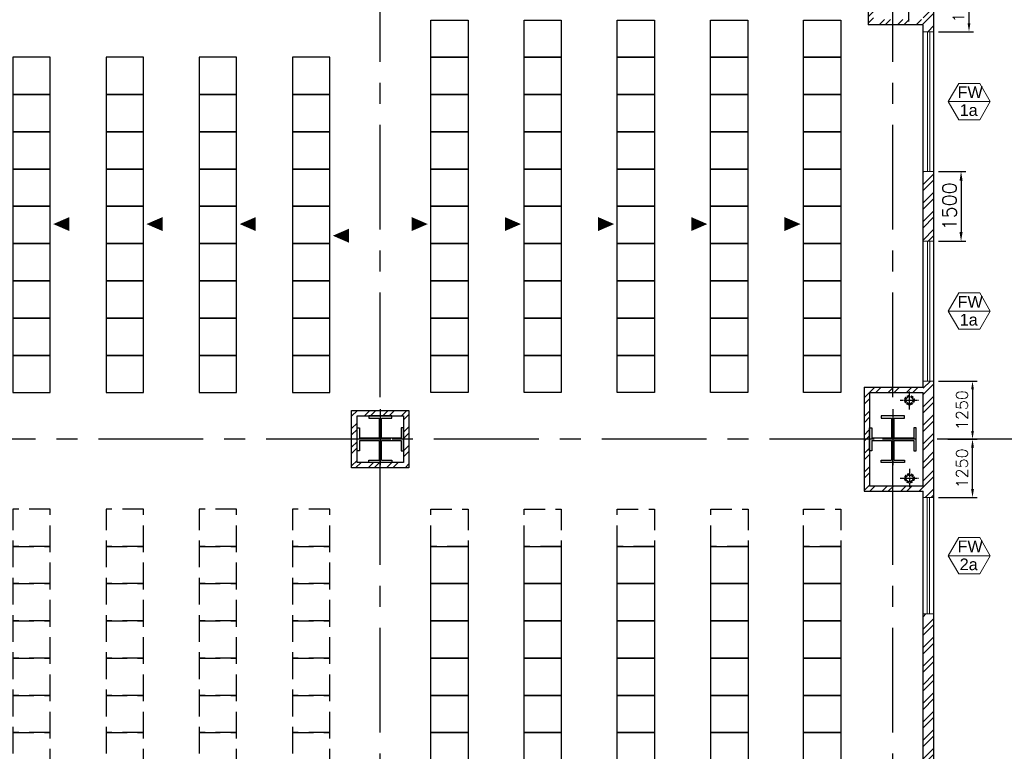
# Model space of a CAD drawing. Header units: inches. Extents: x 306235 to 1392759, y -66369 to 421098.
# Tile 66 of 91: x 419458 to 440590, y 153425 to 169133. Entities that reach past the tile are written whole.
import ezdxf
from ezdxf.enums import TextEntityAlignment as Align

# ---------------------------------------------------------------- set-up
doc = ezdxf.new("R2010")
doc.units = ezdxf.units.IN
doc.header["$LTSCALE"] = 1800
doc.header["$MEASUREMENT"] = 0
for name, pattern in [('CENTER', [2, 1.25, -0.25, 0.25, -0.25]), ('CENTER2', [1.125, 0.75, -0.125, 0.125, -0.125]), ('HIDDEN', [0.375, 0.25, -0.125]), ('HIDDEN2', [0.1875, 0.125, -0.0625])]:
    doc.linetypes.add(name, pattern=pattern)
doc.layers.get('0').update_dxf_attribs({"color": 253, "lineweight": 9})
for name, color, linetype, lineweight in [('2CON', 1, 'Continuous', 13), ('A-WIN TAG', 3, 'Continuous', 13), ('A-WIN TAG TEXT', 3, 'Continuous', 13), ('PARTITION WALL', 4, 'Continuous', 9), ('WALL HATCH', 251, 'Continuous', 13), ('WINDOW', 3, 'Continuous', 13)]:
    doc.layers.add(name, color=color, linetype=linetype, lineweight=lineweight)
for name, color, linetype in [('CEN', 2, 'CENTER'), ('COL', 1, 'Continuous'), ('DIM', 4, 'Continuous'), ('FORMAT', 9, 'Continuous'), ('GRID', 251, 'CENTER'), ('panel', 6, 'Continuous'), ('RAIN WATER', 6, 'Continuous'), ('TEXT', 3, 'Continuous'), ('WALL', 6, 'Continuous')]:
    doc.layers.add(name, color=color, linetype=linetype)
doc.styles.add('ROAMNS', font='ROMANS.shx')
doc.styles.get("Standard").update_dxf_attribs({"font": 'arial.ttf'})
doc.dimstyles.new('DIM INT 1', dxfattribs={"dimtxt": 300, "dimasz": 200, "dimexe": 100, "dimexo": 100, "dimgap": 100, "dimtad": 1, "dimdec": 0, "dimzin": 13, "dimdsep": 46, "dimlunit": 5, "dimtxsty": 'ROAMNS', "dimblk1": 'CLOSEDBLANK', "dimcen": 0.09, "dimclrd": 9, "dimclre": 9, "dimclrt": 4, "dimadec": 0, "dimazin": 0, "dimtfac": 1, "dimtdec": 0, "dimtix": 1, "dimtmove": 2, "dimatfit": 3, "dimfxl": 1, "dimtolj": 1, "dimtzin": 13, "dimarcsym": 0})
doc.dimstyles.new('DIM INT 2.5', dxfattribs={"dimtxt": 250, "dimasz": 180, "dimexe": 100, "dimexo": 100, "dimgap": 100, "dimtad": 1, "dimdec": 0, "dimzin": 13, "dimdsep": 46, "dimlunit": 5, "dimtxsty": 'ROAMNS', "dimcen": 0.09, "dimclrd": 9, "dimclre": 9, "dimclrt": 4, "dimadec": 0, "dimazin": 0, "dimtfac": 1, "dimtdec": 0, "dimtix": 1, "dimtmove": 2, "dimatfit": 3, "dimfxl": 1, "dimtolj": 1, "dimtzin": 13, "dimarcsym": 0})

# ---------------------------------------------------------------- blocks, each defined once
blk = doc.blocks.new('CCR ROOM')
at = {"layer": 'panel', "color": 8}
for points in [[(-59786, 153187), (-58986, 153187), (-58986, 152387), (-59786, 152387)], [(-57786, 153187), (-56986, 153187), (-56986, 152387), (-57786, 152387)], [(-55786, 153187), (-54986, 153187), (-54986, 152387), (-55786, 152387)], [(-53786, 153187), (-52986, 153187), (-52986, 152387), (-53786, 152387)], [(-51786, 153187), (-50986, 153187), (-50986, 152387), (-51786, 152387)], [(-67956, 152387), (-68756, 152387), (-68756, 151587), (-67956, 151587)], [(-65956, 152387), (-66756, 152387), (-66756, 151587), (-65956, 151587)], [(-63956, 152387), (-64756, 152387), (-64756, 151587), (-63956, 151587)], [(-61956, 152387), (-62756, 152387), (-62756, 151587), (-61956, 151587)], [(-59786, 152387), (-58986, 152387), (-58986, 151587), (-59786, 151587)], [(-57786, 152387), (-56986, 152387), (-56986, 151587), (-57786, 151587)], [(-55786, 152387), (-54986, 152387), (-54986, 151587), (-55786, 151587)], [(-53786, 152387), (-52986, 152387), (-52986, 151587), (-53786, 151587)], [(-51786, 152387), (-50986, 152387), (-50986, 151587), (-51786, 151587)], [(-67956, 151587), (-68756, 151587), (-68756, 150787), (-67956, 150787)], [(-65956, 151587), (-66756, 151587), (-66756, 150787), (-65956, 150787)], [(-63956, 151587), (-64756, 151587), (-64756, 150787), (-63956, 150787)], [(-61956, 151587), (-62756, 151587), (-62756, 150787), (-61956, 150787)], [(-59786, 151587), (-58986, 151587), (-58986, 150787), (-59786, 150787)], [(-57786, 151587), (-56986, 151587), (-56986, 150787), (-57786, 150787)], [(-55786, 151587), (-54986, 151587), (-54986, 150787), (-55786, 150787)], [(-53786, 151587), (-52986, 151587), (-52986, 150787), (-53786, 150787)], [(-51786, 151587), (-50986, 151587), (-50986, 150787), (-51786, 150787)], [(-67956, 150787), (-68756, 150787), (-68756, 149987), (-67956, 149987)], [(-65956, 150787), (-66756, 150787), (-66756, 149987), (-65956, 149987)], [(-63956, 150787), (-64756, 150787), (-64756, 149987), (-63956, 149987)], [(-61956, 150787), (-62756, 150787), (-62756, 149987), (-61956, 149987)], [(-59786, 150787), (-58986, 150787), (-58986, 149987), (-59786, 149987)], [(-57786, 150787), (-56986, 150787), (-56986, 149987), (-57786, 149987)], [(-55786, 150787), (-54986, 150787), (-54986, 149987), (-55786, 149987)], [(-53786, 150787), (-52986, 150787), (-52986, 149987), (-53786, 149987)], [(-51786, 150787), (-50986, 150787), (-50986, 149987), (-51786, 149987)], [(-67956, 149987), (-68756, 149987), (-68756, 149187), (-67956, 149187)], [(-65956, 149987), (-66756, 149987), (-66756, 149187), (-65956, 149187)], [(-63956, 149987), (-64756, 149987), (-64756, 149187), (-63956, 149187)], [(-61956, 149987), (-62756, 149987), (-62756, 149187), (-61956, 149187)], [(-59786, 149987), (-58986, 149987), (-58986, 149187), (-59786, 149187)], [(-57786, 149987), (-56986, 149987), (-56986, 149187), (-57786, 149187)], [(-55786, 149987), (-54986, 149987), (-54986, 149187), (-55786, 149187)], [(-53786, 149987), (-52986, 149987), (-52986, 149187), (-53786, 149187)], [(-51786, 149987), (-50986, 149987), (-50986, 149187), (-51786, 149187)], [(-67956, 149187), (-68756, 149187), (-68756, 148387), (-67956, 148387)], [(-65956, 149187), (-66756, 149187), (-66756, 148387), (-65956, 148387)], [(-63956, 149187), (-64756, 149187), (-64756, 148387), (-63956, 148387)], [(-61956, 149187), (-62756, 149187), (-62756, 148387), (-61956, 148387)], [(-59786, 149187), (-58986, 149187), (-58986, 148387), (-59786, 148387)], [(-57786, 149187), (-56986, 149187), (-56986, 148387), (-57786, 148387)], [(-55786, 149187), (-54986, 149187), (-54986, 148387), (-55786, 148387)], [(-53786, 149187), (-52986, 149187), (-52986, 148387), (-53786, 148387)], [(-51786, 149187), (-50986, 149187), (-50986, 148387), (-51786, 148387)], [(-67956, 148387), (-68756, 148387), (-68756, 147587), (-67956, 147587)], [(-65956, 148387), (-66756, 148387), (-66756, 147587), (-65956, 147587)], [(-63956, 148387), (-64756, 148387), (-64756, 147587), (-63956, 147587)], [(-61956, 148387), (-62756, 148387), (-62756, 147587), (-61956, 147587)], [(-59786, 148387), (-58986, 148387), (-58986, 147587), (-59786, 147587)], [(-57786, 148387), (-56986, 148387), (-56986, 147587), (-57786, 147587)], [(-55786, 148387), (-54986, 148387), (-54986, 147587), (-55786, 147587)], [(-53786, 148387), (-52986, 148387), (-52986, 147587), (-53786, 147587)], [(-51786, 148387), (-50986, 148387), (-50986, 147587), (-51786, 147587)], [(-67956, 147587), (-68756, 147587), (-68756, 146787), (-67956, 146787)], [(-65956, 147587), (-66756, 147587), (-66756, 146787), (-65956, 146787)], [(-63956, 147587), (-64756, 147587), (-64756, 146787), (-63956, 146787)], [(-61956, 147587), (-62756, 147587), (-62756, 146787), (-61956, 146787)], [(-59786, 147587), (-58986, 147587), (-58986, 146787), (-59786, 146787)], [(-57786, 147587), (-56986, 147587), (-56986, 146787), (-57786, 146787)], [(-55786, 147587), (-54986, 147587), (-54986, 146787), (-55786, 146787)], [(-53786, 147587), (-52986, 147587), (-52986, 146787), (-53786, 146787)], [(-51786, 147587), (-50986, 147587), (-50986, 146787), (-51786, 146787)], [(-67956, 146787), (-68756, 146787), (-68756, 145987), (-67956, 145987)], [(-65956, 146787), (-66756, 146787), (-66756, 145987), (-65956, 145987)], [(-63956, 146787), (-64756, 146787), (-64756, 145987), (-63956, 145987)], [(-61956, 146787), (-62756, 146787), (-62756, 145987), (-61956, 145987)], [(-59786, 146787), (-58986, 146787), (-58986, 145987), (-59786, 145987)], [(-57786, 146787), (-56986, 146787), (-56986, 145987), (-57786, 145987)], [(-55786, 146787), (-54986, 146787), (-54986, 145987), (-55786, 145987)], [(-53786, 146787), (-52986, 146787), (-52986, 145987), (-53786, 145987)], [(-51786, 146787), (-50986, 146787), (-50986, 145987), (-51786, 145987)], [(-67956, 145987), (-68756, 145987), (-68756, 145187), (-67956, 145187)], [(-65956, 145987), (-66756, 145987), (-66756, 145187), (-65956, 145187)], [(-63956, 145987), (-64756, 145987), (-64756, 145187), (-63956, 145187)], [(-61956, 145987), (-62756, 145987), (-62756, 145187), (-61956, 145187)], [(-59786, 145987), (-58986, 145987), (-58986, 145187), (-59786, 145187)], [(-57786, 145987), (-56986, 145987), (-56986, 145187), (-57786, 145187)], [(-55786, 145987), (-54986, 145987), (-54986, 145187), (-55786, 145187)], [(-53786, 145987), (-52986, 145987), (-52986, 145187), (-53786, 145187)], [(-51786, 145987), (-50986, 145987), (-50986, 145187), (-51786, 145187)], [(-59786, 141887), (-58986, 141887), (-58986, 141087), (-59786, 141087)], [(-57786, 141887), (-56986, 141887), (-56986, 141087), (-57786, 141087)], [(-55786, 141887), (-54986, 141887), (-54986, 141087), (-55786, 141087)], [(-53779, 141887), (-52979, 141887), (-52979, 141087), (-53779, 141087)], [(-51786, 141887), (-50986, 141887), (-50986, 141087), (-51786, 141087)], [(-59786, 141087), (-58986, 141087), (-58986, 140287), (-59786, 140287)], [(-57786, 141087), (-56986, 141087), (-56986, 140287), (-57786, 140287)], [(-55786, 141087), (-54986, 141087), (-54986, 140287), (-55786, 140287)], [(-53779, 141087), (-52979, 141087), (-52979, 140287), (-53779, 140287)], [(-51786, 141087), (-50986, 141087), (-50986, 140287), (-51786, 140287)], [(-59786, 140287), (-58986, 140287), (-58986, 139487), (-59786, 139487)], [(-57786, 140287), (-56986, 140287), (-56986, 139487), (-57786, 139487)], [(-55786, 140287), (-54986, 140287), (-54986, 139487), (-55786, 139487)], [(-53779, 140287), (-52979, 140287), (-52979, 139487), (-53779, 139487)], [(-51786, 140287), (-50986, 140287), (-50986, 139487), (-51786, 139487)], [(-59786, 139487), (-58986, 139487), (-58986, 138687), (-59786, 138687)], [(-57786, 139487), (-56986, 139487), (-56986, 138687), (-57786, 138687)], [(-55786, 139487), (-54986, 139487), (-54986, 138687), (-55786, 138687)], [(-53779, 139487), (-52979, 139487), (-52979, 138687), (-53779, 138687)], [(-51786, 139487), (-50986, 139487), (-50986, 138687), (-51786, 138687)], [(-59786, 138687), (-58986, 138687), (-58986, 137887), (-59786, 137887)], [(-57786, 138687), (-56986, 138687), (-56986, 137887), (-57786, 137887)], [(-55786, 138687), (-54986, 138687), (-54986, 137887), (-55786, 137887)], [(-53779, 138687), (-52979, 138687), (-52979, 137887), (-53779, 137887)], [(-51786, 138687), (-50986, 138687), (-50986, 137887), (-51786, 137887)], [(-59786, 137887), (-58986, 137887), (-58986, 137087), (-59786, 137087)], [(-57786, 137887), (-56986, 137887), (-56986, 137087), (-57786, 137087)], [(-55786, 137887), (-54986, 137887), (-54986, 137087), (-55786, 137087)], [(-53779, 137887), (-52979, 137887), (-52979, 137087), (-53779, 137087)], [(-51786, 137887), (-50986, 137887), (-50986, 137087), (-51786, 137087)]]:
    blk.add_lwpolyline(points, close=True, dxfattribs=at)
at = {"layer": 'panel', "color": 8, "linetype": 'HIDDEN'}
for points in [[(-67956, 142687), (-68756, 142687), (-68756, 141887), (-67956, 141887)], [(-65956, 142687), (-66756, 142687), (-66756, 141887), (-65956, 141887)], [(-63956, 142687), (-64756, 142687), (-64756, 141887), (-63956, 141887)], [(-61956, 142687), (-62756, 142687), (-62756, 141887), (-61956, 141887)], [(-59786, 142687), (-58986, 142687), (-58986, 141887), (-59786, 141887)], [(-57786, 142687), (-56986, 142687), (-56986, 141887), (-57786, 141887)], [(-55786, 142687), (-54986, 142687), (-54986, 141887), (-55786, 141887)], [(-53779, 142687), (-52979, 142687), (-52979, 141887), (-53779, 141887)], [(-51786, 142687), (-50986, 142687), (-50986, 141887), (-51786, 141887)], [(-67956, 141887), (-68756, 141887), (-68756, 141087), (-67956, 141087)], [(-65956, 141887), (-66756, 141887), (-66756, 141087), (-65956, 141087)], [(-63956, 141887), (-64756, 141887), (-64756, 141087), (-63956, 141087)], [(-61956, 141887), (-62756, 141887), (-62756, 141087), (-61956, 141087)], [(-67956, 141087), (-68756, 141087), (-68756, 140287), (-67956, 140287)], [(-65956, 141087), (-66756, 141087), (-66756, 140287), (-65956, 140287)], [(-63956, 141087), (-64756, 141087), (-64756, 140287), (-63956, 140287)], [(-61956, 141087), (-62756, 141087), (-62756, 140287), (-61956, 140287)], [(-67956, 140287), (-68756, 140287), (-68756, 139487), (-67956, 139487)], [(-65956, 140287), (-66756, 140287), (-66756, 139487), (-65956, 139487)], [(-63956, 140287), (-64756, 140287), (-64756, 139487), (-63956, 139487)], [(-61956, 140287), (-62756, 140287), (-62756, 139487), (-61956, 139487)], [(-67956, 139487), (-68756, 139487), (-68756, 138687), (-67956, 138687)], [(-65956, 139487), (-66756, 139487), (-66756, 138687), (-65956, 138687)], [(-63956, 139487), (-64756, 139487), (-64756, 138687), (-63956, 138687)], [(-61956, 139487), (-62756, 139487), (-62756, 138687), (-61956, 138687)], [(-67956, 138687), (-68756, 138687), (-68756, 137887), (-67956, 137887)], [(-65956, 138687), (-66756, 138687), (-66756, 137887), (-65956, 137887)], [(-63956, 138687), (-64756, 138687), (-64756, 137887), (-63956, 137887)], [(-61956, 138687), (-62756, 138687), (-62756, 137887), (-61956, 137887)], [(-67956, 137887), (-68756, 137887), (-68756, 137087), (-67956, 137087)], [(-65956, 137887), (-66756, 137887), (-66756, 137087), (-65956, 137087)], [(-63956, 137887), (-64756, 137887), (-64756, 137087), (-63956, 137087)], [(-61956, 137887), (-62756, 137887), (-62756, 137087), (-61956, 137087)]]:
    blk.add_lwpolyline(points, close=True, dxfattribs=at)
at = {"layer": 'TEXT', "color": 8, "ltscale": 101}
for points in [[(-67890, 148806, 0, 300, 0), (-67544, 148806, 300, 300, 0)], [(-65890, 148806, 0, 300, 0), (-65544, 148806, 300, 300, 0)], [(-63890, 148806, 0, 300, 0), (-63544, 148806, 300, 300, 0)], [(-59852, 148806, 0, 300, 0), (-60198, 148806, 300, 300, 0)], [(-57852, 148806, 0, 300, 0), (-58198, 148806, 300, 300, 0)], [(-55852, 148806, 0, 300, 0), (-56198, 148806, 300, 300, 0)], [(-53852, 148806, 0, 300, 0), (-54198, 148806, 300, 300, 0)], [(-51852, 148806, 0, 300, 0), (-52198, 148806, 300, 300, 0)], [(-61890, 148556, 0, 300, 0), (-61544, 148556, 300, 300, 0)]]:
    blk.add_lwpolyline(points, format="xyseb", dxfattribs=at)
blk = doc.blocks.new('COL')
at = {"layer": 'CEN'}
for p, q in [((68089, 138821), (68089, 137619)), ((68313, 138175), (67864, 138175))]:
    blk.add_line(p, q, dxfattribs=at)
at = {"layer": 'COL'}
for p, q in [((68339, 138675), (67839, 138675)), ((67839, 138675), (67839, 138625)), ((68339, 138625), (68339, 138675)), ((67589, 137923), (67589, 138423)), ((67589, 138423), (67639, 138423)), ((67639, 138423), (67639, 138198)), ((67839, 138625), (68063, 138625)), ((68063, 138625), (68063, 138198)), ((68114, 138198), (68114, 138625)), ((68114, 138625), (68339, 138625)), ((68589, 138423), (68539, 138423)), ((68539, 138423), (68539, 138198)), ((68589, 137923), (68589, 138423)), ((68063, 138198), (67639, 138198)), ((67639, 138147), (68063, 138147)), ((67639, 138147), (67639, 137923)), ((68063, 138147), (68063, 137725)), ((68539, 138198), (68114, 138198)), ((68114, 137725), (68114, 138147)), ((68114, 138147), (68539, 138147)), ((68539, 138147), (68539, 137923)), ((67639, 137923), (67589, 137923)), ((68539, 137923), (68589, 137923)), ((67839, 137675), (67839, 137725)), ((67839, 137725), (68063, 137725)), ((68339, 137675), (67839, 137675)), ((68114, 137725), (68339, 137725)), ((68339, 137725), (68339, 137675))]:
    blk.add_line(p, q, dxfattribs=at)
blk = doc.blocks.new('*D949')
at = {"layer": 'Defpoints', "color": 0, "transparency": 16777216}
for p in [(439078, 165875), (439078, 164375), (439662, 164375)]:
    blk.add_point(p, dxfattribs=at)
at = {"layer": 'DIM', "color": 9, "lineweight": -2, "transparency": 16777216}
for p, q in [((439178, 165875), (439762, 165875)), ((439662, 165675), (439662, 164575)), ((439178, 164375), (439762, 164375))]:
    blk.add_line(p, q, dxfattribs=at)
at = {"layer": 'DIM', "color": 9, "transparency": 16777216}
for points in [[(439629, 165675), (439695, 165675), (439662, 165875)], [(439629, 164575), (439695, 164575), (439662, 164375)]]:
    blk.add_solid(points, dxfattribs=at)
at = {"layer": 'DIM', "color": 4, "transparency": 16777216, "insert": (439412, 165125), "char_height": 300, "attachment_point": 5, "rotation": 90, "style": 'ROAMNS'}
blk.add_mtext('\\A1;1500', dxfattribs=at)
blk = doc.blocks.new('_ClosedBlank')
at = {"color": 0, "linetype": 'ByBlock', "lineweight": -2}
for p, q in [((-1, 0.17), (0, 0)), ((-1, 0.17), (-1, -0.17)), ((0, 0), (-1, -0.17))]:
    blk.add_line(p, q, dxfattribs=at)
blk = doc.blocks.new('*D955')
at = {"layer": 'Defpoints', "color": 0, "transparency": 16777216}
for p in [(439417, 170125), (439078, 168875), (439832, 168875)]:
    blk.add_point(p, dxfattribs=at)
at = {"layer": 'WALL', "color": 9, "lineweight": -2, "transparency": 16777216}
for p, q in [((439517, 170125), (439932, 170125)), ((439832, 169945), (439832, 169055)), ((439178, 168875), (439932, 168875))]:
    blk.add_line(p, q, dxfattribs=at)
at = {"layer": 'WALL', "color": 9, "transparency": 16777216}
for points in [[(439802, 169945), (439862, 169945), (439832, 170125)], [(439802, 169055), (439862, 169055), (439832, 168875)]]:
    blk.add_solid(points, dxfattribs=at)
at = {"layer": 'WALL', "color": 4, "transparency": 16777216, "insert": (439607, 169500), "char_height": 250, "attachment_point": 5, "rotation": 90, "style": 'ROAMNS', "bg_fill": 3, "box_fill_scale": 1.25, "bg_fill_color": 256, "bg_fill_true_color": 13158600, "bg_fill_transparency": 0}
blk.add_mtext('\\A1;1250', dxfattribs=at)
blk = doc.blocks.new('*D957')
at = {"layer": 'Defpoints', "color": 0, "transparency": 16777216}
for p in [(439078, 161375), (439281, 160125), (439908, 160125)]:
    blk.add_point(p, dxfattribs=at)
at = {"layer": 'WALL', "color": 9, "lineweight": -2, "transparency": 16777216}
for p, q in [((439178, 161375), (440008, 161375)), ((439908, 161195), (439908, 160305)), ((439381, 160125), (440008, 160125))]:
    blk.add_line(p, q, dxfattribs=at)
at = {"layer": 'WALL', "color": 9, "transparency": 16777216}
for points in [[(439878, 161195), (439938, 161195), (439908, 161375)], [(439878, 160305), (439938, 160305), (439908, 160125)]]:
    blk.add_solid(points, dxfattribs=at)
at = {"layer": 'WALL', "color": 4, "transparency": 16777216, "insert": (439683, 160750), "char_height": 250, "attachment_point": 5, "rotation": 90, "style": 'ROAMNS', "bg_fill": 3, "box_fill_scale": 1.25, "bg_fill_color": 256, "bg_fill_true_color": 13158600, "bg_fill_transparency": 0}
blk.add_mtext('\\A1;1250', dxfattribs=at)
blk = doc.blocks.new('*D958')
at = {"layer": 'Defpoints', "color": 0, "transparency": 16777216}
for p in [(439281, 160125), (439908, 160125), (439078, 158875)]:
    blk.add_point(p, dxfattribs=at)
at = {"layer": 'WALL', "color": 9, "lineweight": -2, "transparency": 16777216}
for p, q in [((439381, 160125), (440008, 160125)), ((439908, 159055), (439908, 159945)), ((439178, 158875), (440008, 158875))]:
    blk.add_line(p, q, dxfattribs=at)
at = {"layer": 'WALL', "color": 9, "transparency": 16777216}
for points in [[(439878, 159945), (439938, 159945), (439908, 160125)], [(439878, 159055), (439938, 159055), (439908, 158875)]]:
    blk.add_solid(points, dxfattribs=at)
at = {"layer": 'WALL', "color": 4, "transparency": 16777216, "insert": (439683, 159500), "char_height": 250, "attachment_point": 5, "rotation": 90, "style": 'ROAMNS', "bg_fill": 3, "box_fill_scale": 1.25, "bg_fill_color": 256, "bg_fill_true_color": 13158600, "bg_fill_transparency": 0}
blk.add_mtext('\\A1;1250', dxfattribs=at)

msp = doc.modelspace()

# ---------------------------------------------------------------- hatches: boundary and pattern name
at = {"layer": 'WALL HATCH'}
h = msp.add_hatch(dxfattribs=at)
h.set_pattern_fill('ANSI32', color=256, scale=750, style=0)
h.paths.add_polyline_path([(438847.7, 168875.3), (439077.7, 168875.3), (439077.7, 171105.3), (438847.7, 171105.3)])
h.paths.add_polyline_path([(438847.7, 164375.3), (439077.7, 164375.3), (439077.7, 165875.3), (438847.7, 165875.3)])
h.paths.add_polyline_path([(439077.7, 161375.3), (438847.7, 161375.3), (438847.7, 160125.3), (439077.7, 160125.3)])
h.paths.add_polyline_path([(438847.7, 158875.3), (439077.7, 158875.3), (439077.7, 160125.3), (438847.7, 160125.3)])
h.paths.add_polyline_path([(438847.7, 138075.3), (438682.7, 138075.3), (438682.7, 138075), (451610.2, 138075), (451610.2, 138305), (439077.7, 138305), (439077.7, 139625), (438847.7, 139625)])
h.paths.add_polyline_path([(438847.7, 152875.3), (439077.7, 152875.3), (439077.7, 156375.3), (438847.7, 156375.3)])
h.paths.add_polyline_path([(439077.7, 150375.3), (438847.7, 150375.3), (438847.7, 149125.3), (439077.7, 149125.3)])
h.paths.add_polyline_path([(438847.7, 147875.3), (439077.7, 147875.3), (439077.7, 149125.3), (438847.7, 149125.3)])
h.paths.add_polyline_path([(439077.7, 144875.3), (438847.7, 144875.3), (438847.7, 142555), (439077.7, 142555)])
h = msp.add_hatch(dxfattribs=at)
h.set_pattern_fill('ANSI32', color=256, scale=750, style=0)
h.paths.add_polyline_path([(438197.7, 169139.9), (438847.7, 169139.9), (438847.7, 169024.9), (438197.7, 169024.9)])
h.paths.add_polyline_path([(437670.2, 169550.3), (437785.2, 169550.3), (437785.2, 169139.9), (438197.7, 169139.9), (438197.7, 169024.9), (437670.2, 169024.9)])
h.paths.add_polyline_path([(437670.2, 170875.3), (437785.2, 170875.3), (437785.2, 170700.3), (437670.2, 170700.3)])
h.paths.add_polyline_path([(437670.2, 170700.3), (437785.2, 170700.3), (437785.2, 170125.3), (437670.2, 170125.3)])
h.paths.add_polyline_path([(437670.2, 170125.3), (437785.2, 170125.3), (437785.2, 169550.3), (437670.2, 169550.3)])
h = msp.add_hatch(dxfattribs=at)
h.set_pattern_fill('ANSI32', color=256, scale=750, style=0)
h.set_pattern_definition([(45, (0, 11000), (-198.87378, 198.87378), []), (45, (132.58, 11000), (-198.87378, 198.87378), [])])
h.paths.add_polyline_path([(438197.7, 161240.2), (438847.7, 161240.2), (438847.7, 161125.2), (438197.7, 161125.2)])
h.paths.add_polyline_path([(437582.7, 161240.2), (438197.7, 161240.2), (438197.7, 161125.2), (437697.7, 161125.2), (437697.7, 160125.3), (437582.7, 160125.3)])
h.paths.add_polyline_path([(437582.7, 160125.3), (437697.7, 160125.3), (437697.7, 159125.4), (438197.7, 159125.4), (438197.7, 159010.4), (437582.7, 159010.4)])
h.paths.add_polyline_path([(438847.7, 159125.4), (438847.7, 159010.4), (438197.7, 159010.4), (438197.7, 159125.4)])
h = msp.add_hatch(dxfattribs=at)
h.set_pattern_fill('ANSI32', color=256, scale=750, style=0)
h.set_pattern_definition([(45, (6e-11, 11000), (-198.87378, 198.87378), []), (45, (132.58, 11000), (-198.87378, 198.87378), [])])
h.paths.add_polyline_path([(427197.7, 160740.3), (426582.7, 160740.3), (426582.7, 160125.3), (426697.7, 160125.3), (426697.7, 160625.3), (427197.7, 160625.3)])
h.paths.add_polyline_path([(427197.7, 159625.3), (426697.7, 159625.3), (426697.7, 160125.3), (426582.7, 160125.3), (426582.7, 159510.3), (427197.7, 159510.3)])
h.paths.add_polyline_path([(427812.7, 160125.3), (427697.7, 160125.3), (427697.7, 159625.3), (427197.7, 159625.3), (427197.7, 159569.6), (427197.7, 159510.3), (427812.7, 159510.3)])
h.paths.add_polyline_path([(427812.7, 160740.3), (427197.7, 160740.3), (427197.7, 160625.3), (427447.7, 160625.3), (427697.7, 160625.3), (427697.7, 160125.3), (427812.7, 160125.3)])

# ---------------------------------------------------------------- linework, layer by layer
at = {"layer": '2CON'}
for p, q in [((439387.5, 167375.3), (440287.5, 167375.3)), ((439387.5, 162875.3), (440287.5, 162875.3)), ((439387.5, 157625.3), (440287.5, 157625.3))]:
    msp.add_line(p, q, dxfattribs=at)
at = {"layer": 'A-WIN TAG'}
for points in [[(440062.5, 167765), (440287.5, 167375.3), (440062.5, 166985.6), (439612.5, 166985.6), (439387.5, 167375.3), (439612.5, 167765)], [(440062.5, 163265), (440287.5, 162875.3), (440062.5, 162485.6), (439612.5, 162485.6), (439387.5, 162875.3), (439612.5, 163265)], [(440062.5, 158015), (440287.5, 157625.3), (440062.5, 157235.6), (439612.5, 157235.6), (439387.5, 157625.3), (439612.5, 158015)]]:
    msp.add_lwpolyline(points, close=True, dxfattribs=at)
at = {"layer": 'GRID'}
for p, q in [((427197.7, 85427.5), (427197.7, 173625.3)), ((438197.7, 85427.5), (438197.7, 173625.3)), ((441398.9, 160125.3), (412376.4, 160125.3))]:
    msp.add_line(p, q, dxfattribs=at)
at = {"layer": 'RAIN WATER', "linetype": 'CENTER2', "ltscale": 0.05}
for p, q in [((438533, 169486.9), (438533, 169086.9)), ((438555.3, 160764.2), (438555.3, 161164.2)), ((438355.3, 160964.2), (438755.3, 160964.2)), ((438555.5, 159486.9), (438555.5, 159086.9)), ((438355.5, 159286.9), (438755.5, 159286.9))]:
    msp.add_line(p, q, dxfattribs=at)
at = {"layer": 'RAIN WATER', "linetype": 'HIDDEN2', "ltscale": 0.25}
for centre in [(438555.3, 160964.2), (438555.5, 159286.9)]:
    msp.add_circle(centre, 100, dxfattribs=at)
at = {"layer": 'RAIN WATER', "ltscale": 0.25}
for centre in [(438555.3, 160964.2), (438555.5, 159286.9)]:
    msp.add_circle(centre, 75, dxfattribs=at)
at = {"layer": 'WALL'}
for p, q in [((439077.7, 138305), (439077.7, 171105.3)), ((437670.2, 170875.3), (437670.2, 169024.9)), ((438847.7, 169024.9), (437670.2, 169024.9)), ((438847.7, 161240.2), (438847.7, 169024.9)), ((437582.7, 161240.2), (437582.7, 159010.4)), ((437582.7, 161240.2), (438847.7, 161240.2)), ((437697.7, 161125.2), (437697.7, 159125.4)), ((437697.7, 161125.2), (438847.7, 161125.2)), ((438847.7, 159125.4), (438847.7, 161125.2)), ((437582.7, 159010.4), (438847.7, 159010.4)), ((437697.7, 159125.4), (438847.7, 159125.4)), ((438847.7, 150240.2), (438847.7, 159010.4))]:
    msp.add_line(p, q, dxfattribs=at)
for points in [[(426582.7, 160740.3), (427812.7, 160740.3), (427812.7, 159510.3), (426582.7, 159510.3)], [(426697.7, 160625.3), (427697.7, 160625.3), (427697.7, 159625.3), (426697.7, 159625.3)]]:
    msp.add_lwpolyline(points, close=True, dxfattribs=at)
at = {"layer": 'WINDOW', "ltscale": 100}
for p, q in [((438939.1, 165875.3), (438939.1, 168875.3)), ((438989.1, 165875.3), (438989.1, 168875.3)), ((438939.1, 161375.3), (438939.1, 164375.3)), ((438989.1, 161375.3), (438989.1, 164375.3)), ((438936.3, 158875.3), (438936.3, 156375.3)), ((438986.3, 158875.3), (438986.3, 156375.3))]:
    msp.add_line(p, q, dxfattribs=at)
for points in [[(438847.7, 168875.3), (439077.7, 168875.3), (439077.7, 165875.3), (438847.7, 165875.3)], [(438847.7, 164375.3), (439077.7, 164375.3), (439077.7, 161375.3), (438847.7, 161375.3)], [(439077.7, 156375.3), (438847.7, 156375.3), (438847.7, 158875.3), (439077.7, 158875.3)], [(438847.7, 156375.3), (439077.7, 156375.3), (439077.7, 158875.3), (438847.7, 158875.3)]]:
    msp.add_lwpolyline(points, close=True, dxfattribs=at)

# ---------------------------------------------------------------- block references
at = {"layer": 'FORMAT'}
for p in [(359108.9, 21950.4), (370108.9, 21950.4)]:
    msp.add_blockref('COL', p, dxfattribs=at)
at = {"layer": 'PARTITION WALL'}
msp.add_blockref('CCR ROOM', (488068.3, 15938.7), dxfattribs=at)

# ---------------------------------------------------------------- texts
at = {"layer": 'A-WIN TAG TEXT'}
for s, p in [('FW', (439857.2, 167575.3)), ('1a', (439825.9, 167189.4)), ('FW', (439857.2, 163075.3)), ('1a', (439825.9, 162689.4)), ('FW', (439857.2, 157825.3)), ('2a', (439825.9, 157439.4))]:
    msp.add_text(s, height=250, dxfattribs=at).set_placement(p, align=Align.MIDDLE)

# ---------------------------------------------------------------- dimensions: what is measured, and where the dimension line sits
at = {"layer": 'DIM'}
dim = msp.add_linear_dim(base=(439662.1, 164375.3), p1=(439077.7, 165875.3), p2=(439077.7, 164375.3), angle=90, dimstyle='DIM INT 1', dxfattribs=at)
dim.commit()
dim.dimension.update_dxf_attribs({"geometry": '*D949', "text_midpoint": (439412.1, 165125.3)})

# ---------------------------------------------------------------- next in the draw order: dimensions: what is measured, and where the dimension line sits
at = {"layer": 'WALL', "color": 1, "true_color": 0xff0000}
for base, p1, p2, picture, middle in [((439831.6, 168875.3), (439417.2, 170125.3), (439077.7, 168875.3), '*D955', (439606.6, 169500.3)), ((439908.5, 160125.3), (439077.7, 161375.3), (439281.4, 160125.3), '*D957', (439683.5, 160750.3))]:
    dim = msp.add_linear_dim(base=base, p1=p1, p2=p2, angle=90, dimstyle='DIM INT 2.5', override={"dimfxl": 0.18, "dimtfill": 1, "dimarcsym": 2}, dxfattribs=at)
    dim.commit()
    dim.dimension.update_dxf_attribs({"geometry": picture, "text_midpoint": middle})

# ---------------------------------------------------------------- next in the draw order: dimensions: what is measured, and where the dimension line sits
dim = msp.add_linear_dim(base=(439908.5, 160125.3), p1=(439077.7, 158875.3), p2=(439281.4, 160125.3), angle=270, dimstyle='DIM INT 2.5', override={"dimfxl": 0.18, "dimtfill": 1, "dimarcsym": 2}, dxfattribs=at)
dim.commit()
dim.dimension.update_dxf_attribs({"geometry": '*D958', "text_midpoint": (439683.5, 159500.3)})

doc.saveas('drawing.dxf')
